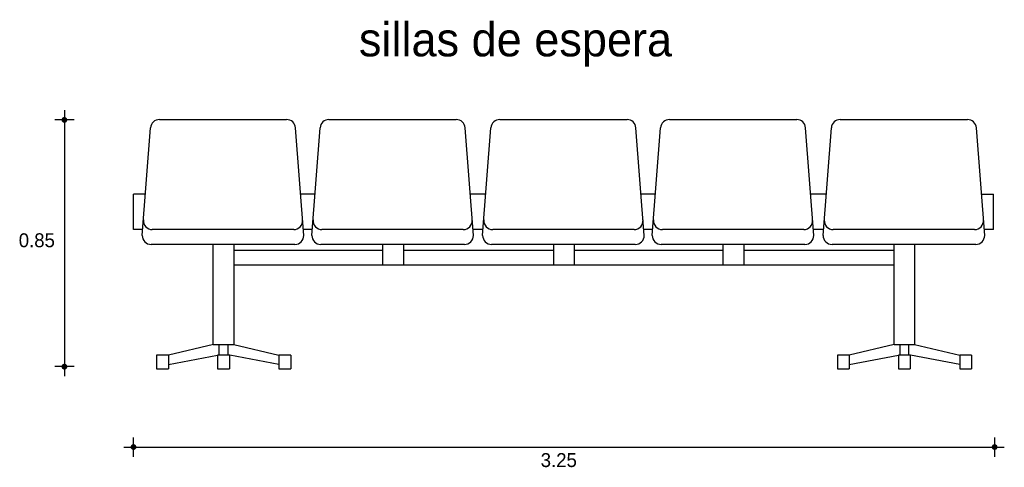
# Model space of a CAD drawing. Extents: x -0.28 to 3.03, y -3.05 to -1.54.
import ezdxf

# ---------------------------------------------------------------- set-up
doc = ezdxf.new("R2010")
doc.units = 0
doc.header["$MEASUREMENT"] = 0
for name, color, linetype in [('COTAS', 6, 'CONTINUOUS'), ('DIBUJO', 5, 'CONTINUOUS'), ('TEXTO', 4, 'CONTINUOUS')]:
    doc.layers.add(name, color=color, linetype=linetype)

msp = doc.modelspace()

# ---------------------------------------------------------------- linework, layer by layer
at = {"layer": 'COTAS'}
for p, q in [((-0.1322, -1.848), (-0.1322, -2.743)), ((-0.0997, -1.8805), (-0.1647, -1.8805)), ((-0.0997, -2.7105), (-0.1647, -2.7105)), ((0.1005, -3.0135), (0.1005, -2.9486)), ((3.0007, -3.0135), (3.0007, -2.9486)), ((0.068, -2.981), (3.0331, -2.981))]:
    msp.add_line(p, q, dxfattribs=at)
at = {"layer": 'COTAS', "const_width": 0.00974}
for points in [[(-0.1371, -1.8805, 1), (-0.1273, -1.8805, 1)], [(-0.1371, -2.7105, 1), (-0.1273, -2.7105, 1)], [(0.0956, -2.981, 1), (0.1054, -2.981, 1)], [(2.9958, -2.981, 1), (3.0055, -2.981, 1)]]:
    msp.add_lwpolyline(points, format="xyb", close=True, dxfattribs=at)
at = {"layer": 'DIBUJO'}
for p, q in [((0.1877, -1.8793), (0.6162, -1.8793)), ((0.7589, -1.8793), (1.1875, -1.8793)), ((1.3341, -1.8793), (1.7627, -1.8793)), ((1.9054, -1.8793), (2.334, -1.8793)), ((2.4806, -1.8793), (2.9092, -1.8793)), ((0.1299, -2.2693), (0.1578, -1.907)), ((0.674, -2.2693), (0.6461, -1.907)), ((0.7011, -2.2693), (0.729, -1.907)), ((1.2452, -2.2693), (1.2174, -1.907)), ((1.2763, -2.2693), (1.3042, -1.907)), ((1.8205, -2.2693), (1.7926, -1.907)), ((1.8476, -2.2693), (1.8755, -1.907)), ((2.3917, -2.2693), (2.3639, -1.907)), ((2.4229, -2.2693), (2.4507, -1.907)), ((2.967, -2.2693), (2.9391, -1.907)), ((0.1397, -2.1297), (0.1003, -2.1297)), ((0.1003, -2.249), (0.1003, -2.1297)), ((0.711, -2.1297), (0.6633, -2.1297)), ((1.2862, -2.1297), (1.2345, -2.1297)), ((1.8575, -2.1297), (1.8097, -2.1297)), ((2.4327, -2.1297), (2.381, -2.1297)), ((2.9562, -2.1297), (2.9972, -2.1297)), ((2.9972, -2.249), (2.9972, -2.1297)), ((0.1315, -2.249), (0.1003, -2.249)), ((0.6401, -2.2493), (0.1638, -2.2493)), ((0.7027, -2.249), (0.6725, -2.249)), ((1.2113, -2.2493), (0.7351, -2.2493)), ((1.2779, -2.249), (1.2437, -2.249)), ((1.7865, -2.2493), (1.3103, -2.2493)), ((1.8492, -2.249), (1.8189, -2.249)), ((2.3578, -2.2493), (1.8816, -2.2493)), ((2.4244, -2.249), (2.3902, -2.249)), ((2.933, -2.2493), (2.4568, -2.2493)), ((2.9972, -2.249), (2.9654, -2.249)), ((0.644, -2.2993), (0.1599, -2.2993)), ((0.3692, -2.6365), (0.3692, -2.2993)), ((0.4392, -2.6365), (0.4392, -2.2993)), ((0.4392, -2.3184), (0.9404, -2.3184)), ((1.2152, -2.2993), (0.7311, -2.2993)), ((0.9404, -2.3684), (0.9404, -2.2993)), ((1.0104, -2.3684), (1.0104, -2.2993)), ((1.0104, -2.3184), (1.5156, -2.3184)), ((1.7905, -2.2993), (1.3063, -2.2993)), ((1.5156, -2.3684), (1.5156, -2.2993)), ((1.5856, -2.3684), (1.5856, -2.2993)), ((1.5856, -2.3184), (2.0869, -2.3184)), ((2.3617, -2.2993), (1.8776, -2.2993)), ((2.0869, -2.3684), (2.0869, -2.2993)), ((2.1569, -2.3684), (2.1569, -2.2993)), ((2.1569, -2.3184), (2.6621, -2.3184)), ((2.937, -2.2993), (2.4529, -2.2993)), ((2.6621, -2.6365), (2.6621, -2.2993)), ((2.7321, -2.6365), (2.7321, -2.2993)), ((0.4392, -2.3684), (2.6621, -2.3684)), ((0.3697, -2.6365), (0.2179, -2.672)), ((0.3692, -2.6365), (0.4392, -2.6365)), ((0.389, -2.672), (0.389, -2.6365)), ((0.419, -2.672), (0.419, -2.6365)), ((0.4382, -2.6365), (0.59, -2.672)), ((2.6627, -2.6365), (2.5109, -2.672)), ((2.6621, -2.6365), (2.7321, -2.6365)), ((2.6819, -2.672), (2.6819, -2.6365)), ((2.7119, -2.672), (2.7119, -2.6365)), ((2.7312, -2.6365), (2.883, -2.672)), ((0.1779, -2.672), (0.1779, -2.7182)), ((0.2179, -2.672), (0.1779, -2.672)), ((0.2179, -2.7028), (0.3834, -2.672)), ((0.2179, -2.672), (0.2179, -2.7182)), ((0.4234, -2.672), (0.3834, -2.672)), ((0.3834, -2.672), (0.3834, -2.7182)), ((0.4234, -2.672), (0.4234, -2.7182)), ((0.59, -2.7028), (0.4246, -2.672)), ((0.59, -2.672), (0.59, -2.7182)), ((0.63, -2.672), (0.59, -2.672)), ((0.63, -2.672), (0.63, -2.7182)), ((2.4709, -2.672), (2.4709, -2.7182)), ((2.5109, -2.672), (2.4709, -2.672)), ((2.5109, -2.7028), (2.6763, -2.672)), ((2.5109, -2.672), (2.5109, -2.7182)), ((2.7163, -2.672), (2.6763, -2.672)), ((2.6763, -2.672), (2.6763, -2.7182)), ((2.7163, -2.672), (2.7163, -2.7182)), ((2.883, -2.7028), (2.7175, -2.672)), ((2.883, -2.672), (2.883, -2.7182)), ((2.923, -2.672), (2.883, -2.672)), ((2.923, -2.672), (2.923, -2.7182)), ((0.1779, -2.7182), (0.2179, -2.7182)), ((0.3834, -2.7182), (0.4234, -2.7182)), ((0.59, -2.7182), (0.63, -2.7182)), ((2.4709, -2.7182), (2.5109, -2.7182)), ((2.6763, -2.7182), (2.7163, -2.7182)), ((2.883, -2.7182), (2.923, -2.7182))]:
    msp.add_line(p, q, dxfattribs=at)
for centre, start, end in [((0.1877, -1.9093), 90, 175.6013), ((0.6162, -1.9093), 4.3987, 90), ((0.7589, -1.9093), 90, 175.6013), ((1.1875, -1.9093), 4.3987, 90), ((1.3341, -1.9093), 90, 175.6013), ((1.7627, -1.9093), 4.3987, 90), ((1.9054, -1.9093), 90, 175.6013), ((2.334, -1.9093), 4.3987, 90), ((2.4806, -1.9093), 90, 175.6013), ((2.9092, -1.9093), 4.3987, 90), ((0.1638, -2.2193), 175.6013, 270), ((0.6401, -2.2193), 270, 4.3987), ((0.7351, -2.2193), 175.6013, 270), ((1.2113, -2.2193), 270, 4.3987), ((1.3103, -2.2193), 175.6013, 270), ((1.7865, -2.2193), 270, 4.3987), ((1.8816, -2.2193), 175.6013, 270), ((2.3578, -2.2193), 270, 4.3987), ((2.4568, -2.2193), 175.6013, 270), ((2.933, -2.2193), 270, 4.3987), ((0.1599, -2.2693), 180, 270), ((0.644, -2.2693), 270, 0), ((0.7311, -2.2693), 180, 270), ((1.2152, -2.2693), 270, 0), ((1.3063, -2.2693), 180, 270), ((1.7905, -2.2693), 270, 0), ((1.8776, -2.2693), 180, 270), ((2.3617, -2.2693), 270, 0), ((2.4529, -2.2693), 180, 270), ((2.937, -2.2693), 270, 0)]:
    msp.add_arc(centre, 0.03, start, end, dxfattribs=at)

# ---------------------------------------------------------------- texts
at = {"layer": 'COTAS'}
for s, p in [('0.85', (-0.2859, -2.3087)), ('3.25', (1.4719, -3.0482))]:
    msp.add_text(s, height=0.04675, dxfattribs=at).set_placement(p)
at = {"layer": 'TEXTO'}
msp.add_text('sillas de espera', height=0.113495, dxfattribs=at).set_placement((0.8597, -1.6666))

doc.saveas('drawing.dxf')
